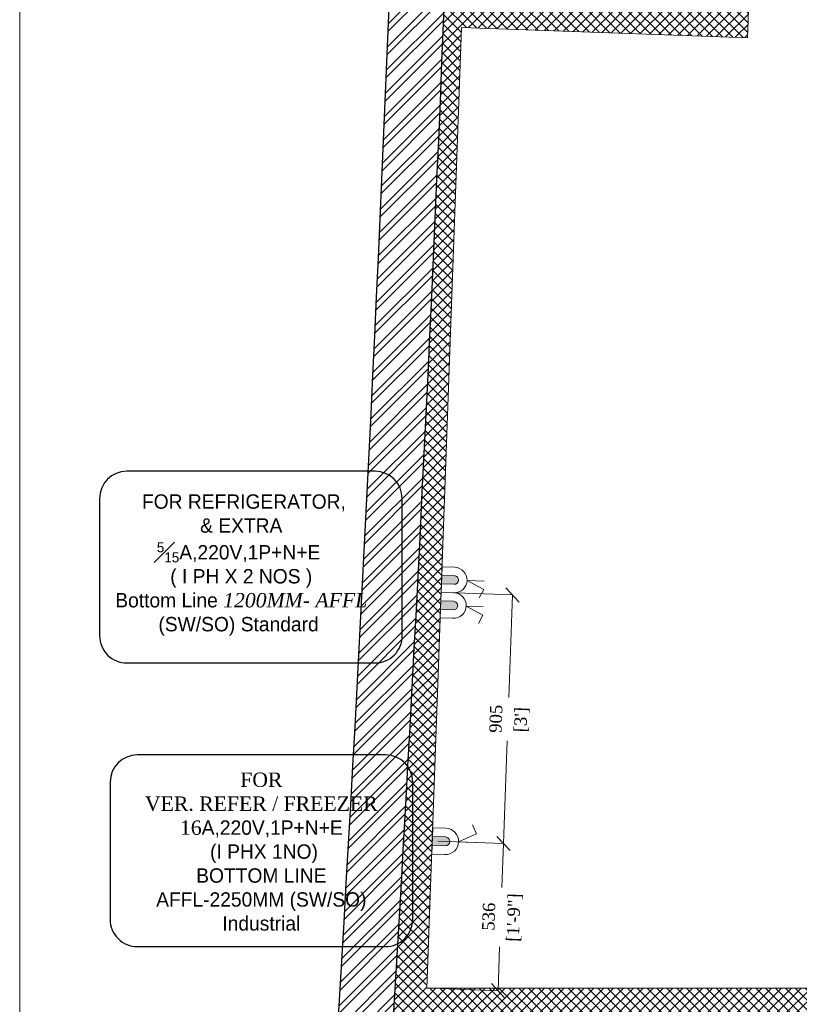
# Model space of a CAD drawing. Header units: millimetres. Extents: x 297264 to 416219, y -77299 to -23696.
# Tile 198 of 256: x 363602 to 366438, y -50232 to -46649. Entities that reach past the tile are written whole.
import ezdxf

# ---------------------------------------------------------------- set-up
doc = ezdxf.new("R2010")
doc.units = ezdxf.units.MM
doc.header["$LTSCALE"] = 2.5
for name, color, linetype, lineweight in [('CKD Equipments', 252, 'Continuous', 0), ('Dimension', 40, 'Continuous', 0), ('ELEC', 1, 'Continuous', 5), ('Electrical', 1, 'Continuous', 5), ('ELEVATION 1', 143, 'Continuous', 18), ('ELEVATION 3', 23, 'Continuous', 13), ('HATCH LIGHT', 250, 'Continuous', 0), ('L3', 7, 'Continuous', 25), ('L4', 7, 'Continuous', 25), ('WALL', 132, 'Continuous', 25)]:
    doc.layers.add(name, color=color, linetype=linetype, lineweight=lineweight)
doc.styles.add('CKD_Dimension Text', font='BOOKOSI.TTF')
doc.dimstyles.new('CKD-Dimensions', dxfattribs={"dimtxt": 45, "dimasz": 50, "dimexe": 0, "dimexo": 20, "dimgap": 20, "dimtad": 0, "dimdec": 0, "dimzin": 4, "dimdsep": 46, "dimtxsty": 'CKD_Dimension Text', "dimblk": 'OBLIQUE', "dimcen": 12, "dimclrd": 150, "dimclre": 150, "dimclrt": 7, "dimadec": 0, "dimazin": 2, "dimtfac": 1, "dimtdec": 0, "dimtofl": 0, "dimtmove": 1, "dimatfit": 2, "dimfxl": 1, "dimtfillclr": 7, "dimtolj": 1, "dimtzin": 0, "dimlwd": -1, "dimlwe": -1, "dimarcsym": 0})

# ---------------------------------------------------------------- blocks, each defined once
blk = doc.blocks.new('WQEREYTI')
at = {"layer": 'ELEC', "lineweight": 0}
blk.add_hatch(color=4, dxfattribs=at).paths.add_polyline_path([(5560326.963933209, 630080.8694466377), (5560326.963933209, 630079.6311190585), (5560328.82142458, 630079.6311190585, 0.4142135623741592), (5560329.440588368, 630080.2502828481, 0.4142135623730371), (5560328.82142458, 630080.8694466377)])
at = {"layer": 'ELEC', "color": 4, "lineweight": 0}
for p, q in [((5560330.678915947, 630080.2502828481), (5560333.155571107, 630080.2502828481)), ((5560330.678915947, 630080.2502828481), (5560333.155571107, 630079.0119552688)), ((5560333.155571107, 630079.0119552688), (5560332.536407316, 630077.7736276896))]:
    blk.add_line(p, q, dxfattribs=at)
blk.add_lwpolyline([(5560326.963933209, 630078.3927914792), (5560326.963933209, 630082.107774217), (5560328.82142458, 630082.107774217, -0.4142135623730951), (5560330.678915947, 630080.2502828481), (5560330.678915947, 630080.2502828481, -0.4142135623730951), (5560328.82142458, 630078.3927914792), (5560326.963933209, 630078.3927914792)], format="xyb", dxfattribs=at)
blk.add_lwpolyline([(5560326.963933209, 630079.6311190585), (5560326.963933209, 630080.8694466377), (5560328.82142458, 630080.8694466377, -0.4142135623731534), (5560329.440588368, 630080.2502828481, -0.4142135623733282), (5560328.82142458, 630079.6311190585)], format="xyb", close=True, dxfattribs=at)
blk = doc.blocks.new('A$C41F15E28')
at = {"layer": 'Electrical'}
blk.add_hatch(color=7, dxfattribs=at).paths.add_polyline_path([(15.47909474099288, 0), (-15.47909474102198, 0), (-15.47909474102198, -46.43728422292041, 0.4142135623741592), (-2.91038e-11, -61.91637896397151, 0.4142135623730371), (15.47909474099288, -46.43728422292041)])
at = {"layer": 'Electrical', "color": 7}
for p, q in [((-2.91038e-11, -92.87456844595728), (-30.95818948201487, -154.790947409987)), ((-2.91038e-11, -92.87456844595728), (-2.91038e-11, -154.790947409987)), ((-30.95818948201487, -154.790947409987), (-61.9163789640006, -139.3118526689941))]:
    blk.add_line(p, q, dxfattribs=at)
blk.add_lwpolyline([(-46.43728422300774, 0), (46.43728422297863, 0), (46.43728422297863, -46.43728422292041, -0.4142135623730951), (-2.91038e-11, -92.87456844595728), (-2.91038e-11, -92.87456844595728, -0.4142135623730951), (-46.43728422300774, -46.43728422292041), (-46.43728422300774, 0)], format="xyb", dxfattribs=at)
blk.add_lwpolyline([(-15.47909474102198, 0), (15.47909474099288, 0), (15.47909474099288, -46.43728422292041, -0.4142135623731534), (-2.91038e-11, -61.91637896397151, -0.4142135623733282), (-15.47909474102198, -46.43728422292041)], format="xyb", close=True, dxfattribs=at)
blk = doc.blocks.new('1254')
at = {"layer": 'L3', "color": 2, "lineweight": 50, "xscale": -1, "rotation": 179.875625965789}
for p in [(158024.3985380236, 33357.63254198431, -11997.68028344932), (158117.2728876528, 33357.43093593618, -11997.68028344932)]:
    blk.add_blockref('A$C41F15E28', p, dxfattribs=at)
blk = doc.blocks.new('_Oblique')
at = {"color": 0, "linetype": 'ByBlock', "lineweight": -2}
blk.add_line((-0.5, -0.5), (0.5, 0.5), dxfattribs=at)
blk = doc.blocks.new('*D882')
at = {"layer": 'CKD Equipments', "color": 150}
for p, q in [((365122.2149508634, -49637.86091737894), (365361.099563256, -49646.52434793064)), ((365361.099563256, -49646.52434793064), (365355.3015291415, -49806.39879071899)), ((365341.6716408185, -50182.22803867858), (365347.469674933, -50022.35359589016)), ((365102.7870284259, -50173.56460812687), (365341.6716408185, -50182.22803867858))]:
    blk.add_line(p, q, dxfattribs=at)
at = {"layer": 'Defpoints', "color": 0}
for p in [(365102.2280902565, -49637.13607044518), (365361.099563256, -49646.52434793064), (365082.8001678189, -50172.83976119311)]:
    blk.add_point(p, dxfattribs=at)
at = {"layer": 'CKD Equipments', "color": 150, "linetype": 'ByBlock', "xscale": 50, "yscale": 50, "zscale": 50}
for p, rotation in [((365361.099563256, -49646.52434793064), 87.92301163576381), ((365341.6716408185, -50182.22803867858), 267.9230116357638)]:
    blk.add_blockref('_Oblique', p, dxfattribs=dict(at, rotation=rotation))
at = {"layer": 'CKD Equipments', "color": 7, "char_height": 45, "attachment_point": 5, "rotation": 87.92301163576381, "style": 'CKD_Dimension Text'}
for s, insert in [('\\A1;[1\'-9"]', (365402.4649256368, -49916.22864486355)), ('\\A1;536', (365307.8174696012, -49912.79614389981))]:
    blk.add_mtext(s, dxfattribs=dict(at, insert=insert))
blk = doc.blocks.new('*D883')
at = {"layer": 'CKD Equipments', "color": 150}
for p, q in [((365154.5812051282, -48733.64393087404), (365393.8914925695, -48742.32279903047)), ((365393.8914925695, -48742.32279903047), (365380.3674416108, -49115.23369754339)), ((365361.099563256, -49646.52434793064), (365374.6236142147, -49273.61344941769)), ((365122.2149508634, -49637.86091737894), (365361.099563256, -49646.52434793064))]:
    blk.add_line(p, q, dxfattribs=at)
at = {"layer": 'Defpoints', "color": 0}
for p in [(365134.5943445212, -48732.91908394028), (365393.8914925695, -48742.32279903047), (365102.2280902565, -49637.13607044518)]:
    blk.add_point(p, dxfattribs=at)
at = {"layer": 'CKD Equipments', "color": 150, "linetype": 'ByBlock', "xscale": 50, "yscale": 50, "zscale": 50}
for p, rotation in [((365393.8914925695, -48742.32279903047), 87.92301163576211), ((365361.099563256, -49646.52434793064), 267.9230116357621)]:
    blk.add_blockref('_Oblique', p, dxfattribs=dict(at, rotation=rotation))
at = {"layer": 'CKD Equipments', "color": 7, "char_height": 45, "attachment_point": 5, "rotation": 87.92301163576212, "style": 'CKD_Dimension Text'}
for s, insert in [('\\A1;905', (365333.9273954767, -49192.84352407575)), ("\\A1;[3']", (365428.5748515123, -49196.27602503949))]:
    blk.add_mtext(s, dxfattribs=dict(at, insert=insert))

msp = doc.modelspace()

# ---------------------------------------------------------------- hatches: boundary and pattern name
at = {"layer": 'HATCH LIGHT', "true_color": 0x636466}
h = msp.add_hatch(dxfattribs=at)
h.set_pattern_fill('ANSI32', color=251, scale=6)
h.set_pattern_definition([(45, (300231.2108083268, -65953.14841760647), (-40.41115254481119, 40.41115254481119), []), (45, (300258.1515883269, -65953.14841760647), (-40.41115254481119, 40.41115254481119), [])])
h.paths.add_polyline_path([(377374.0514840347, -51818.09714276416), (377180.1070345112, -51866.939240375), (377361.6497626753, -52587.81709861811), (364808.9999280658, -52587.70757719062, -0.0002631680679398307), (364794.4728929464, -52787.70745042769), (377618.2620820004, -52787.81933765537)])
h.paths.add_polyline_path([(365222.9449055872, -44385.17791866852), (365022.8614762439, -44385.17791866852, -0.01197232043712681), (364541.6437319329, -53484.15448556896), (364742.2340969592, -53484.15448556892, 0.01195971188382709)])
h.paths.add_polyline_path([(365206.5702329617, -44925.72678326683), (374885.5123452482, -45274.6853926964, 0.003501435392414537), (375379.5834392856, -46028.76417192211), (375547.2076888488, -45919.64905824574), (374997.0973394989, -45078.5784668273), (365212.8048811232, -44725.82162099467, -0.0002624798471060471)])
h = msp.add_hatch(dxfattribs=at)
h.set_pattern_fill('ANSI37', color=251, scale=8)
h.set_pattern_definition([(45, (300231.2108083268, -65953.14841760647), (-17.96051224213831, 17.96051224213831), []), (135, (300231.2108083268, -65953.14841760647), (-17.96051224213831, -17.9605122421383), [])])
edge = h.paths.add_edge_path()
edge.add_line((368000.1106897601, -45026.44336798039), (365206.5702329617, -44925.72678326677))
edge.add_arc((174809.2143858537, -38887.55856763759), 190493.0775355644, 356.573536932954, 358.1835585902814, ccw=False)
edge.add_line((364961.7531150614, -50272.83870506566), (367810.9676704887, -50272.86356436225))
edge.add_line((367810.9676704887, -50272.86356436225), (367937.4725144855, -46763.81638780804))
edge.add_line((367937.4725144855, -46763.81638780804), (367837.5374435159, -46760.21339039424))
edge.add_line((367837.5374435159, -46760.21339039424), (367808.2844690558, -47571.64521278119))
edge.add_line((367808.2844690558, -47571.64521278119), (367808.290766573, -47571.645439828))
edge.add_line((367808.290766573, -47571.645439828), (367743.4368131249, -49370.47671727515))
edge.add_line((367743.4368131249, -49370.47671727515), (367714.5078296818, -50172.86272274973))
edge.add_line((367714.5078296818, -50172.86272274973), (365082.8001678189, -50172.83976119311))
edge.add_line((365082.8001678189, -50172.83976119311), (365208.8223793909, -46677.4060400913))
edge.add_line((365208.8223793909, -46677.4060400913), (366208.1730890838, -46713.4360142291))
edge.add_line((366208.1730890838, -46713.4360142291), (366249.5675508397, -46714.92842452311))
edge.add_line((366249.5675508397, -46714.92842452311), (366253.1705482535, -46614.99335355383))
edge.add_line((366253.1705482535, -46614.99335355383), (365212.4253768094, -46577.47096902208))
edge.add_line((365212.4253768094, -46577.47096902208), (365268.3335786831, -45028.01789842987))
edge.add_line((365268.3335786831, -45028.01789842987), (366767.3596432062, -45082.06285963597))
edge.add_line((366767.3596432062, -45082.06285963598), (366756.5506509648, -45381.86807254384))
edge.add_line((366756.5506509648, -45381.86807254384), (366733.1456902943, -46029.82668975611))
edge.add_line((366733.1456902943, -46029.82668975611), (366730.5037943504, -46102.98353217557))
edge.add_line((366730.5037943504, -46102.98353217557), (366830.4404157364, -46106.58863829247))
edge.add_line((366830.4404157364, -46106.58863829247), (366867.2413904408, -45085.66456817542))
edge.add_line((366867.2413904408, -45085.66456817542), (367896.5726213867, -45122.77544153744))
edge.add_line((367896.5726213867, -45122.77544153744), (367869.9643825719, -45860.79879611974))
edge.add_line((367869.9643825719, -45860.79879611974), (367969.8994535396, -45864.40179353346))
edge.add_line((367969.8994535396, -45864.40179353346), (368000.1106897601, -45026.44336798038))

# ---------------------------------------------------------------- linework, layer by layer
at = {"layer": 'ELEVATION 1'}
for p, q in [((366249.5675508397, -46714.92842452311), (366253.1705482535, -46614.99335355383)), ((365082.8001678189, -50172.83976119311), (365208.8223793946, -46677.40603999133)), ((365208.8223793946, -46677.40603999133), (366249.5675508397, -46714.92842452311)), ((367714.5078296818, -50172.86272274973), (365082.8001678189, -50172.83976119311))]:
    msp.add_line(p, q, dxfattribs=at)
msp.add_lwpolyline([(365089.7770281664, -49980.57808569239), (365089.7770281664, -49980.57808569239)], close=True, dxfattribs=at)
at = {"layer": 'ELEVATION 3'}
msp.add_lwpolyline([(363601.5616462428, -53484.15448556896), (379164.0629875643, -53484.15448556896), (379164.0629875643, -44385.17791866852), (363601.5616462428, -44385.17791866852)], close=True, dxfattribs=at)
at = {"layer": 'L4', "color": 7, "linetype": 'Continuous', "elevation": -24820.12269848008}
for points in [[(363892.3040926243, -48391.28922340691), (363892.3040926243, -48890.95671091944, 0.414213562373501), (363991.2115649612, -48989.86418326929), (364894.1234109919, -48989.86418326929, 0.4142135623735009), (364993.0308833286, -48890.95671091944), (364993.0308833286, -48391.28922340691, 0.4142135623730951), (364894.1234109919, -48292.38175107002), (363991.2115649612, -48292.38175107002, 0.4142135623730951)], [(363930.5214990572, -49423.1591970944), (363930.5214990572, -49922.82668460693, 0.414213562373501), (364029.4289713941, -50021.73415695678), (364932.3408174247, -50021.73415695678, 0.4142135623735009), (365031.2482897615, -49922.82668460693), (365031.2482897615, -49423.1591970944, 0.4142135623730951), (364932.3408174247, -49324.25172475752), (364029.4289713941, -49324.25172475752, 0.4142135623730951)]]:
    msp.add_lwpolyline(points, format="xyb", close=True, dxfattribs=at)
at = {"layer": 'WALL'}
for radius, start, end in [(190293.077535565, 355.6007561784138, 358.3444788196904), (190493.077535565, 355.6053840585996, 358.3462138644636)]:
    msp.add_arc((174809.214385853, -38887.55856763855), radius, start, end, dxfattribs=at)

# ---------------------------------------------------------------- block references
at = {"layer": 'Dimension', "xscale": -1, "rotation": 267.8846939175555}
msp.add_blockref('1254', (325965.2930824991, -205464.7916093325, 11997.68028344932), dxfattribs=at)
at = {"layer": 'L3', "color": 2, "lineweight": 50, "xscale": -25.85241221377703, "yscale": 25.85241221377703, "zscale": 25.85241221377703, "rotation": 177.7992663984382}
msp.add_blockref('WQEREYTI', (-142651226.5773987, 21747447.53419748), dxfattribs=at)

# ---------------------------------------------------------------- texts
at = {"layer": 'L4', "color": 4, "linetype": 'Continuous', "char_height": 52.272, "width": 991.626730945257, "attachment_point": 5, "style": 'CKD_Dimension Text'}
for s, insert in [('{\\fCentury Gothic|b0|i0|c238|p34;\\C256;  FOR \\fCentury Gothic|b0|i0|c0|p34;REFRIGERATOR,\\P & EXTRA \\P\\A1;{\\H0.7x;\\S5#15;}\\H1.00002x;A\\fCentury Gothic|b0|i0|c238|p34;,220V,1P+N+E \\P ( I PH X \\fCentury Gothic|b0|i0|c0|p34;2\\fCentury Gothic|b0|i0|c238|p34; NO\\fCentury Gothic|b0|i0|c0|p34;S\\fCentury Gothic|b0|i0|c238|p34; )\\fCentury Gothic|b0|i0|c0|p34; \\P\\fCentury Gothic|b0|i0|c238|p34; \\fCentury Gothic|b0|i0|c0|p34;Bottom Line \\fBookman Old Style|b0|i1|c0|p18;\\H0.99998x;1200MM- AFFL\\fCentury Gothic|b0|i0|c238|p34; (SW/SO)\\fBookman Old Style|b0|i1|c0|p18; \\fCentury Gothic|b0|i0|c238|p34;Standard }', (364397.7805742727, -48633.36234401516)), ('{\\C7;FOR  \\PVER. REFER / FREEZER\\P16\\fCentury Gothic|b0|i0|c238|p34;A,220V,1P+N+E\\P (I PHX 1NO)\\fCentury Gothic|b0|i0|c0|p34; \\PBOTTOM LINE \\PAFFL-2250MM \\fCentury Gothic|b0|i0|c238|p34;(SW/SO)\\PIndustrial} ', (364480.5496421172, -49676.35176719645))]:
    msp.add_mtext(s, dxfattribs=dict(at, insert=insert))

# ---------------------------------------------------------------- dimensions: what is measured, and where the dimension line sits
at = {"layer": 'CKD Equipments'}
dim = msp.add_linear_dim(base=(365393.8914925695, -48742.32279903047), p1=(365102.2280902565, -49637.13607044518), p2=(365134.5943445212, -48732.91908394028), angle=267.9230116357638, dimstyle='CKD-Dimensions', override={"dimpost": '\\X'}, dxfattribs=at)
dim.commit()
dim.dimension.update_dxf_attribs({"geometry": '*D883', "text_midpoint": (365377.4955279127, -49194.42357348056)})
dim = msp.add_aligned_dim(p1=(365082.8001678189, -50172.83976119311), p2=(365102.2280902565, -49637.13607044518), distance=-259.04165550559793, dimstyle='CKD-Dimensions', override={"dimpost": '\\X'}, dxfattribs=at)
dim.commit()
dim.dimension.update_dxf_attribs({"geometry": '*D882', "text_midpoint": (365351.3856020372, -49914.37619330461)})

doc.saveas('drawing.dxf')
